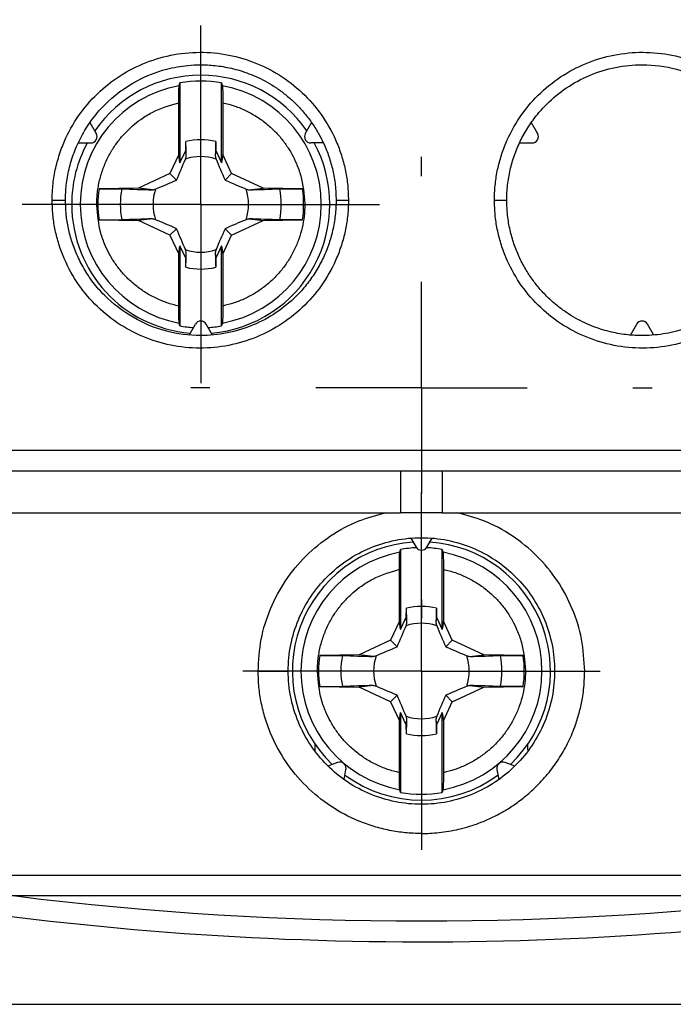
# Model space of a CAD drawing. Header units: inches. Extents: x 0.5 to 21.5, y 0.5 to 16.5.
# Tile 7 of 22: x 18.249 to 18.867, y 6.382 to 7.313. Entities that reach past the tile are written whole.
import ezdxf

# ---------------------------------------------------------------- set-up
doc = ezdxf.new("R2010")
doc.units = ezdxf.units.IN
doc.header["$LTSCALE"] = 2
doc.header["$MEASUREMENT"] = 0
doc.linetypes.add('CENTERX2', pattern=[0.8, 0.5, -0.1, 0.1, -0.1])
doc.layers.add('CENTER', color=40, linetype='CENTERX2')
doc.layers.add('DIMENSIONS', color=140, linetype='Continuous', lineweight=25)
doc.styles.add('SLDTEXTSTYLE0', font='TXT', dxfattribs={"width": 0.7})
doc.dimstyles.new('SLDDIMSTYLE0', dxfattribs={"dimtxt": 0.169922, "dimasz": 0.26, "dimexe": 0, "dimexo": 0.0625, "dimgap": 0.04248, "dimtad": 0, "dimtih": 1, "dimtoh": 1, "dimrnd": 1e-09, "dimzin": 12, "dimdsep": 46, "dimtxsty": 'SLDTEXTSTYLE0', "dimsah": 1, "dimcen": 0.09, "dimadec": 0, "dimazin": 3, "dimtfac": 1, "dimtofl": 0, "dimtmove": 0, "dimatfit": 3, "dimfxl": 0, "dimfrac": 2, "dimtolj": 1, "dimtzin": 12, "dimarcsym": 0})

# ---------------------------------------------------------------- blocks, each defined once
blk = doc.blocks.new('_D_7')
at = {"layer": 'DIMENSIONS'}
for p, q in [((19.41429, 9.41388), (20.56852, 9.41388)), ((20.31852, 9.41388), (20.31852, 8.23967)), ((20.06605, 7.93157), (20.00899, 7.93157)), ((20.00899, 7.93157), (20.00899, 7.66151)), ((20.57099, 7.93157), (20.62805, 7.93157)), ((20.62805, 7.93157), (20.62805, 7.66151)), ((20.00899, 7.66151), (20.06605, 7.66151)), ((20.62805, 7.66151), (20.57099, 7.66151)), ((20.31852, 6.38238), (20.31852, 7.62347)), ((18.04421, 6.38238), (20.56852, 6.38238))]:
    blk.add_line(p, q, dxfattribs=at)
for points in [[(20.31852, 9.41388), (20.27852, 9.15388), (20.35852, 9.15388)], [(20.31852, 6.38238), (20.35852, 6.64238), (20.27852, 6.64238)]]:
    blk.add_solid(points, dxfattribs=at)
at = {"layer": 'DIMENSIONS', "char_height": 0.166667, "attachment_point": 1, "style": 'SLDTEXTSTYLE0'}
for s, insert in [('3.03', (20.06605, 8.18446)), ('77.0', (20.06605, 7.87636))]:
    blk.add_mtext(s, dxfattribs=dict(at, insert=insert))
blk = doc.blocks.new('SW_CENTERMARKSYMBOL_4')
at = {"layer": 'CENTER', "color": 0}
for p, q in [((0, 0.1), (0, 0.1689)), ((0, 0), (0, 0.1)), ((-0.1, 0), (-0.1689, 0)), ((0, 0), (-0.1, 0)), ((0, 0), (0, -0.1)), ((0, 0), (0.1, 0)), ((0.1, 0), (0.1689, 0)), ((0, -0.1), (0, -0.1689))]:
    blk.add_line(p, q, dxfattribs=at)
blk = doc.blocks.new('SW_CENTERMARKSYMBOL_10')
at = {"layer": 'CENTER', "color": 0}
for p, q in [((0, 0.2), (0, 0.21811)), ((0, 0), (0, 0.1)), ((-0.2, 0), (-0.21811, 0)), ((0, 0), (-0.1, 0)), ((0, 0), (0, -0.1)), ((0, 0), (0.1, 0)), ((0.2, 0), (0.21811, 0)), ((0, -0.2), (0, -0.21811))]:
    blk.add_line(p, q, dxfattribs=at)
blk = doc.blocks.new('SW_CENTERMARKSYMBOL_14')
at = {"layer": 'CENTER', "color": 0}
for p, q in [((0, 0.1), (0, 0.1689)), ((0, 0), (0, 0.1)), ((-0.1, 0), (-0.1689, 0)), ((0, 0), (-0.1, 0)), ((0, 0), (0, -0.1)), ((0, 0), (0.1, 0)), ((0.1, 0), (0.1689, 0)), ((0, -0.1), (0, -0.1689))]:
    blk.add_line(p, q, dxfattribs=at)

msp = doc.modelspace()

# ---------------------------------------------------------------- linework, layer by layer
for p, q in [((18.4009, 7.25315), (18.4009, 7.17749)), ((18.44027, 7.17749), (18.44027, 7.25315)), ((18.39977, 7.18538), (18.39977, 7.23437)), ((18.44141, 7.23437), (18.44141, 7.18538)), ((18.31574, 7.21556), (18.32171, 7.20522)), ((18.52544, 7.21556), (18.51946, 7.20522)), ((18.73306, 7.21556), (18.73903, 7.20522)), ((18.30465, 7.19636), (18.3166, 7.19636)), ((18.4063, 7.18907), (18.40645, 7.19771)), ((18.43472, 7.19771), (18.43487, 7.18907)), ((18.53652, 7.19636), (18.52458, 7.19636)), ((18.72197, 7.19636), (18.73392, 7.19636)), ((18.39977, 7.18538), (18.39141, 7.16746)), ((18.4009, 7.17749), (18.39977, 7.18538)), ((18.4009, 7.17749), (18.4063, 7.18907)), ((18.40692, 7.184), (18.4063, 7.18907)), ((18.43487, 7.18907), (18.43426, 7.184)), ((18.43487, 7.18907), (18.44027, 7.17749)), ((18.44141, 7.18538), (18.44027, 7.17749)), ((18.44976, 7.16746), (18.44141, 7.18538)), ((18.39141, 7.16746), (18.36161, 7.15356)), ((18.39762, 7.16125), (18.39141, 7.16746)), ((18.44355, 7.16125), (18.44976, 7.16746)), ((18.47957, 7.15356), (18.44976, 7.16746)), ((18.36161, 7.15356), (18.3244, 7.15291)), ((18.37487, 7.15196), (18.36161, 7.15356)), ((18.4663, 7.15196), (18.47957, 7.15356)), ((18.51678, 7.15291), (18.47957, 7.15356)), ((18.3244, 7.12366), (18.36161, 7.12301)), ((18.37487, 7.12462), (18.36161, 7.12301)), ((18.39141, 7.10911), (18.36161, 7.12301)), ((18.44976, 7.10911), (18.47957, 7.12301)), ((18.4663, 7.12462), (18.47957, 7.12301)), ((18.47957, 7.12301), (18.51678, 7.12366)), ((18.39141, 7.10911), (18.39762, 7.11532)), ((18.39141, 7.10911), (18.39977, 7.09119)), ((18.44141, 7.09119), (18.44976, 7.10911)), ((18.44355, 7.11532), (18.44976, 7.10911)), ((18.39977, 7.09119), (18.4009, 7.09908)), ((18.4009, 7.09908), (18.4009, 7.02342)), ((18.4063, 7.0875), (18.4009, 7.09908)), ((18.44027, 7.09908), (18.43487, 7.0875)), ((18.44027, 7.09908), (18.44141, 7.09119)), ((18.44027, 7.02342), (18.44027, 7.09908)), ((18.39977, 7.0422), (18.39977, 7.09119)), ((18.4063, 7.0875), (18.40692, 7.09257)), ((18.43426, 7.09257), (18.43487, 7.0875)), ((18.44141, 7.09119), (18.44141, 7.0422)), ((18.40645, 7.07886), (18.4063, 7.0875)), ((18.43487, 7.0875), (18.43472, 7.07886)), ((18.4095, 7.01475), (18.41547, 7.0251)), ((18.43167, 7.01475), (18.4257, 7.0251)), ((18.82682, 7.01475), (18.8328, 7.0251)), ((18.849, 7.01475), (18.84302, 7.0251)), ((17.78068, 6.906), (19.47782, 6.906)), ((18.60956, 6.88632), (18.60956, 6.84695)), ((18.64893, 6.88632), (18.64893, 6.84695)), ((17.78372, 6.84695), (18.60956, 6.84695)), ((18.64893, 6.84695), (18.60956, 6.84695)), ((18.64893, 6.84695), (19.02689, 6.84695)), ((18.61925, 6.82293), (18.62413, 6.81447)), ((18.63436, 6.81447), (18.63925, 6.82293)), ((18.60956, 6.8122), (18.60956, 6.73655)), ((18.64893, 6.73655), (18.64893, 6.8122)), ((18.60843, 6.74443), (18.60843, 6.79343)), ((18.65007, 6.79343), (18.65007, 6.74443)), ((18.61496, 6.74813), (18.61512, 6.75677)), ((18.64338, 6.75677), (18.64353, 6.74813)), ((18.60956, 6.73655), (18.61496, 6.74813)), ((18.61558, 6.74305), (18.61496, 6.74813)), ((18.64353, 6.74813), (18.64292, 6.74305)), ((18.64353, 6.74813), (18.64893, 6.73655)), ((18.60843, 6.74443), (18.60007, 6.72652)), ((18.60956, 6.73655), (18.60843, 6.74443)), ((18.65007, 6.74443), (18.64893, 6.73655)), ((18.65842, 6.72652), (18.65007, 6.74443)), ((18.60007, 6.72652), (18.57027, 6.71262)), ((18.60629, 6.7203), (18.60007, 6.72652)), ((18.65221, 6.7203), (18.65842, 6.72652)), ((18.68823, 6.71262), (18.65842, 6.72652)), ((18.57027, 6.71262), (18.53306, 6.71197)), ((18.58354, 6.71101), (18.57027, 6.71262)), ((18.67496, 6.71101), (18.68823, 6.71262)), ((18.72544, 6.71197), (18.68823, 6.71262)), ((18.53306, 6.68272), (18.57027, 6.68207)), ((18.58354, 6.68367), (18.57027, 6.68207)), ((18.60007, 6.66817), (18.57027, 6.68207)), ((18.65842, 6.66817), (18.68823, 6.68207)), ((18.67496, 6.68367), (18.68823, 6.68207)), ((18.68823, 6.68207), (18.72544, 6.68272)), ((18.60007, 6.66817), (18.60629, 6.67438)), ((18.65221, 6.67438), (18.65842, 6.66817)), ((18.60007, 6.66817), (18.60843, 6.65025)), ((18.65007, 6.65025), (18.65842, 6.66817)), ((18.60843, 6.65025), (18.60956, 6.65814)), ((18.60956, 6.65814), (18.60956, 6.58248)), ((18.61496, 6.64655), (18.60956, 6.65814)), ((18.64893, 6.65814), (18.64353, 6.64655)), ((18.64893, 6.65814), (18.65007, 6.65025)), ((18.64893, 6.58248), (18.64893, 6.65814)), ((18.60843, 6.60125), (18.60843, 6.65025)), ((18.61496, 6.64655), (18.61558, 6.65163)), ((18.61512, 6.63791), (18.61496, 6.64655)), ((18.64292, 6.65163), (18.64353, 6.64655)), ((18.64353, 6.64655), (18.64338, 6.63791)), ((18.65007, 6.65025), (18.65007, 6.60125)), ((18.52885, 6.62138), (18.52885, 6.62794)), ((18.72964, 6.62794), (18.72964, 6.62249)), ((18.55004, 6.61091), (18.54086, 6.60756)), ((18.71763, 6.60756), (18.70845, 6.61091)), ((18.55618, 6.59471), (18.55788, 6.60433)), ((18.55788, 6.60433), (18.55797, 6.60536)), ((18.70062, 6.60433), (18.70231, 6.59471)), ((17.77672, 6.50443), (19.48177, 6.50443)), ((19.4784, 6.48474), (17.78009, 6.48474))]:
    msp.add_line(p, q)
for centre, radius, start, end in [((18.42059, 7.13829), 0.12205, 34.6961, 145.3039), ((18.42059, 7.13829), 0.114, 100.32978, 259.67022), ((18.42059, 7.13829), 0.11654, 80.27509, 99.72491), ((18.42059, 7.13829), 0.114, 280.32978, 79.67022), ((18.3166, 7.20226), 0.00591, 270, 30), ((18.52458, 7.20226), 0.00591, 150, 270), ((18.73392, 7.20226), 0.00591, 270, 30), ((18.42059, 7.13829), 0.12205, 151.58813, 180), ((18.42059, 7.13829), 0.06109, 76.62209, 103.37791), ((18.42059, 7.13829), 0.12205, 274.6961, 28.41187), ((18.42059, 7.13829), 0.04517, 71.31851, 108.68149), ((18.42059, 7.13829), 0.09729, 171.35419, 188.64581), ((18.42059, 7.13829), 0.07615, 168.90274, 191.09726), ((18.42059, 7.13829), 0.04517, 161.31851, 198.68149), ((18.42059, 7.13829), 0.04517, 341.31851, 18.68149), ((18.42059, 7.13829), 0.07615, 348.90274, 11.09726), ((18.42059, 7.13829), 0.09729, 351.35419, 8.64581), ((18.42059, 7.13829), 0.12205, 180, 265.3039), ((18.42059, 7.13829), 0.04517, 251.31851, 288.68149), ((18.42059, 7.13829), 0.06109, 256.62209, 283.37791), ((18.42059, 7.02214), 0.00591, 30, 150), ((18.83791, 7.02214), 0.00591, 30, 150), ((18.42059, 7.13829), 0.11654, 260.27509, 266.59188), ((18.42059, 7.13829), 0.11654, 273.40812, 279.72491), ((18.62925, 6.69734), 0.12205, 93.6695, 226.3305), ((18.62925, 6.69734), 0.11654, 92.28868, 99.72491), ((18.62925, 6.81742), 0.00591, 210, 330), ((18.62925, 6.69734), 0.11654, 80.27509, 87.71132), ((18.62925, 6.69734), 0.12205, 313.6695, 86.3305), ((18.62925, 6.69734), 0.114, 100.32978, 259.67022), ((18.62925, 6.69734), 0.114, 280.32978, 79.67022), ((18.62925, 6.69734), 0.06109, 76.62209, 103.37791), ((18.62925, 6.69734), 0.04517, 71.31851, 108.68149), ((18.62925, 6.69734), 0.09729, 171.35419, 188.64581), ((18.62925, 6.69734), 0.07615, 168.90274, 191.09726), ((18.62925, 6.69734), 0.04517, 161.31851, 198.68149), ((18.62925, 6.69734), 0.04517, 341.31851, 18.68149), ((18.62925, 6.69734), 0.07615, 348.90274, 11.09726), ((18.62925, 6.69734), 0.09729, 351.35419, 8.64581), ((18.62925, 6.69734), 0.04517, 251.31851, 288.68149), ((18.62925, 6.69734), 0.06109, 256.62209, 283.37791), ((18.55206, 6.60536), 0.00591, 0, 110), ((18.70643, 6.60536), 0.00591, 70, 190), ((18.62925, 6.69734), 0.12205, 233.6695, 306.3305), ((18.62925, 6.69734), 0.11654, 260.27509, 279.72491), ((18.62925, 9.59104), 3.14961, 260.99424, 279.51235), ((18.62925, 9.59104), 3.12992, 262.95626, 277.04374)]:
    msp.add_arc(centre, radius, start, end)
for points, knots in [([(18.28008, 7.14222), (18.28012, 7.1448), (18.2802, 7.14995), (18.28085, 7.15763), (18.2819, 7.16523), (18.28338, 7.17277), (18.28529, 7.18023), (18.28761, 7.18763), (18.29262, 7.201), (18.30236, 7.21962), (18.3198, 7.24098), (18.34103, 7.25871), (18.36543, 7.27184), (18.39194, 7.28011), (18.41956, 7.28287), (18.44715, 7.28034), (18.47362, 7.27234), (18.49808, 7.2595), (18.51947, 7.242), (18.53715, 7.22078), (18.54805, 7.20041), (18.55432, 7.18313), (18.55771, 7.16973), (18.55982, 7.15606), (18.56007, 7.14685), (18.5602, 7.14222)], [0, 0, 0, 0, 0.0176251, 0.0351407, 0.0526006, 0.0700592, 0.0875707, 0.1051892, 0.1229674, 0.185158, 0.2476916, 0.3102945, 0.3730225, 0.4359489, 0.4989113, 0.5615229, 0.6241223, 0.6866369, 0.749105, 0.8116785, 0.8741384, 0.9057902, 0.9371097, 0.9684088, 1, 1, 1, 1]), ([(18.69829, 7.14222), (18.69833, 7.14454), (18.69839, 7.14916), (18.69892, 7.15606), (18.69976, 7.16289), (18.70094, 7.16966), (18.70246, 7.17637), (18.70432, 7.18301), (18.70652, 7.18958), (18.71152, 7.20241), (18.72132, 7.22073), (18.73897, 7.24193), (18.76033, 7.25943), (18.78475, 7.27229), (18.81119, 7.2803), (18.83875, 7.28287), (18.86635, 7.28015), (18.89287, 7.27192), (18.9173, 7.25883), (18.93855, 7.24113), (18.95602, 7.2198), (18.96668, 7.19948), (18.97276, 7.18235), (18.97601, 7.16918), (18.97805, 7.15578), (18.9783, 7.14675), (18.97842, 7.14222)], [0, 0, 0, 0, 0.015837, 0.031565, 0.047222, 0.062847, 0.078479, 0.094158, 0.109922, 0.125808, 0.188193, 0.250747, 0.313136, 0.375611, 0.438127, 0.50069, 0.563605, 0.62652, 0.689259, 0.751917, 0.814346, 0.876524, 0.907629, 0.93838, 0.969072, 1, 1, 1, 1]), ([(18.29263, 7.14222), (18.29267, 7.14457), (18.29275, 7.14934), (18.29338, 7.1566), (18.29443, 7.16403), (18.29597, 7.17161), (18.29804, 7.17931), (18.30065, 7.18707), (18.30386, 7.19486), (18.30768, 7.20262), (18.31213, 7.21031), (18.31724, 7.21785), (18.32302, 7.22518), (18.33596, 7.23932), (18.35713, 7.25511), (18.38497, 7.26599), (18.40542, 7.26963), (18.41847, 7.27027), (18.42703, 7.27008), (18.43423, 7.26952), (18.4418, 7.26849), (18.4497, 7.26691), (18.4579, 7.26472), (18.46633, 7.26183), (18.47493, 7.25819), (18.48361, 7.25373), (18.49228, 7.24838), (18.50082, 7.24209), (18.50913, 7.23482), (18.51706, 7.22654), (18.52447, 7.21725), (18.5312, 7.20694), (18.5371, 7.19564), (18.54198, 7.18341), (18.54565, 7.17033), (18.54807, 7.15651), (18.54838, 7.14703), (18.54854, 7.14222)], [0, 0, 0, 0, 0.017523, 0.035627, 0.054304, 0.073549, 0.093362, 0.113744, 0.134697, 0.156222, 0.178317, 0.200982, 0.224216, 0.248021, 0.34417, 0.418048, 0.46957, 0.49868, 0.515586, 0.533544, 0.552555, 0.572618, 0.593735, 0.615904, 0.639126, 0.663401, 0.68873, 0.715112, 0.742548, 0.771038, 0.800583, 0.831182, 0.862836, 0.89554, 0.929301, 0.964129, 1, 1, 1, 1]), ([(18.70996, 7.14222), (18.71, 7.14463), (18.71008, 7.14943), (18.71071, 7.15662), (18.71171, 7.16376), (18.71313, 7.17083), (18.71494, 7.17781), (18.71713, 7.18468), (18.71972, 7.19141), (18.72267, 7.19798), (18.72599, 7.20438), (18.72967, 7.21058), (18.73369, 7.21657), (18.73804, 7.22231), (18.7427, 7.22781), (18.75719, 7.24305), (18.78759, 7.26352), (18.83208, 7.27236), (18.88238, 7.26588), (18.91794, 7.24536), (18.93967, 7.22033), (18.9484, 7.20735), (18.95521, 7.19403), (18.96022, 7.18065), (18.96357, 7.16747), (18.96552, 7.15468), (18.96575, 7.1463), (18.96586, 7.14222)], [0, 0, 0, 0, 0.017988, 0.035986, 0.053987, 0.071984, 0.089976, 0.107965, 0.125952, 0.14394, 0.161928, 0.179916, 0.197903, 0.215889, 0.233874, 0.251857, 0.373394, 0.500998, 0.582231, 0.75084, 0.791498, 0.830469, 0.867753, 0.903345, 0.937252, 0.969478, 1, 1, 1, 1]), ([(18.39977, 7.23437), (18.39977, 7.23835), (18.39981, 7.24224), (18.39994, 7.24815), (18.40004, 7.25007), (18.40014, 7.25044)], [0, 0, 0, 0, 0.5, 0.5, 1, 1, 1, 1]), ([(18.44103, 7.25044), (18.44113, 7.25007), (18.44123, 7.24815), (18.44137, 7.24226), (18.44141, 7.23835), (18.44141, 7.23437)], [0, 0, 0, 0, 0.5, 0.5, 1, 1, 1, 1]), ([(18.32227, 7.13755), (18.32229, 7.13953), (18.32233, 7.14347), (18.32284, 7.14937), (18.32368, 7.15523), (18.32488, 7.16103), (18.32642, 7.16675), (18.3283, 7.17237), (18.33051, 7.17786), (18.33306, 7.18321), (18.33579, 7.18818), (18.33868, 7.19277), (18.34268, 7.19843), (18.34828, 7.20519), (18.35572, 7.21244), (18.36443, 7.21923), (18.37844, 7.22803), (18.39111, 7.2318), (18.39977, 7.23437)], [0, 0, 0, 0, 0.0441353, 0.0882707, 0.1324063, 0.1765423, 0.2206788, 0.2648158, 0.3089536, 0.3530923, 0.3972319, 0.4358333, 0.4744311, 0.5521843, 0.6320137, 0.7062305, 0.7992471, 1, 1, 1, 1]), ([(18.44141, 7.23437), (18.44331, 7.23393), (18.44711, 7.23304), (18.45269, 7.23127), (18.45817, 7.2292), (18.46352, 7.2268), (18.46871, 7.22409), (18.47373, 7.22108), (18.47857, 7.21777), (18.4832, 7.21418), (18.4887, 7.20936), (18.49482, 7.20302), (18.50124, 7.19484), (18.50669, 7.18615), (18.51146, 7.17631), (18.51709, 7.16096), (18.51817, 7.14792), (18.5189, 7.13902)], [0, 0, 0, 0, 0.044144, 0.088288, 0.132432, 0.176576, 0.220721, 0.264866, 0.309013, 0.35316, 0.397308, 0.474431, 0.552125, 0.632012, 0.706085, 0.799248, 1, 1, 1, 1]), ([(18.3244, 7.15291), (18.32884, 7.15299), (18.33321, 7.15303), (18.34072, 7.15305), (18.34385, 7.15301), (18.34586, 7.15294)], [0, 0, 0, 0, 0.5, 0.5, 1, 1, 1, 1]), ([(18.49532, 7.15294), (18.49732, 7.15301), (18.50043, 7.15305), (18.50794, 7.15303), (18.51233, 7.15299), (18.51678, 7.15291)], [0, 0, 0, 0, 0.5, 0.5, 1, 1, 1, 1]), ([(18.5602, 7.14222), (18.56017, 7.1399), (18.56011, 7.13528), (18.55958, 7.12838), (18.55874, 7.12154), (18.55755, 7.11476), (18.55603, 7.10806), (18.55417, 7.10141), (18.55196, 7.09483), (18.54696, 7.082), (18.53715, 7.06367), (18.51948, 7.04246), (18.49809, 7.02496), (18.47364, 7.01211), (18.44717, 7.00411), (18.41959, 7.00158), (18.39197, 7.00433), (18.36547, 7.01259), (18.34106, 7.02571), (18.31983, 7.04344), (18.30238, 7.06479), (18.29174, 7.08513), (18.2857, 7.10224), (18.28247, 7.11537), (18.28045, 7.12872), (18.2802, 7.13771), (18.28008, 7.14222)], [0, 0, 0, 0, 0.015848, 0.031587, 0.047255, 0.062891, 0.078534, 0.094224, 0.109999, 0.125897, 0.188321, 0.250916, 0.313353, 0.375877, 0.438446, 0.501062, 0.563997, 0.626932, 0.689646, 0.752276, 0.814764, 0.876971, 0.907976, 0.938623, 0.9692, 1, 1, 1, 1]), ([(18.28008, 7.14222), (18.2815, 7.14222), (18.28307, 7.14222), (18.28614, 7.14222), (18.28764, 7.14222), (18.29013, 7.14222), (18.29111, 7.14222), (18.29236, 7.14222), (18.29263, 7.14222), (18.29263, 7.14222)], [0, 0, 0, 0, 0.25, 0.25, 0.5, 0.5, 0.75, 0.75, 1, 1, 1, 1]), ([(18.54854, 7.14222), (18.5485, 7.13982), (18.54842, 7.13501), (18.54779, 7.12782), (18.54678, 7.12067), (18.54537, 7.1136), (18.54355, 7.10661), (18.54135, 7.09974), (18.53877, 7.09301), (18.53581, 7.08643), (18.53248, 7.08003), (18.5288, 7.07382), (18.52478, 7.06784), (18.52042, 7.06209), (18.51575, 7.05659), (18.50125, 7.04135), (18.47081, 7.02088), (18.42633, 7.01209), (18.37603, 7.01859), (18.34049, 7.03914), (18.31876, 7.06421), (18.31005, 7.07717), (18.30326, 7.09048), (18.29826, 7.10384), (18.29493, 7.11701), (18.29298, 7.12978), (18.29275, 7.13815), (18.29263, 7.14222)], [0, 0, 0, 0, 0.018, 0.036011, 0.054024, 0.072033, 0.090037, 0.108038, 0.126038, 0.144038, 0.162039, 0.180039, 0.198038, 0.216036, 0.234033, 0.25203, 0.373642, 0.501371, 0.582229, 0.751193, 0.791782, 0.830691, 0.867919, 0.903461, 0.937323, 0.969511, 1, 1, 1, 1]), ([(18.39977, 7.0422), (18.39787, 7.04264), (18.39407, 7.04354), (18.38848, 7.0453), (18.383, 7.04737), (18.37766, 7.04977), (18.37246, 7.05248), (18.36744, 7.0555), (18.36261, 7.0588), (18.35798, 7.0624), (18.35247, 7.06721), (18.34635, 7.07355), (18.33994, 7.08173), (18.33448, 7.09042), (18.32971, 7.10026), (18.32408, 7.11562), (18.32301, 7.12865), (18.32227, 7.13755)], [0, 0, 0, 0, 0.044144, 0.088288, 0.132432, 0.176576, 0.220721, 0.264867, 0.309013, 0.35316, 0.397308, 0.474431, 0.552125, 0.632012, 0.706086, 0.799248, 1, 1, 1, 1]), ([(18.5189, 7.13902), (18.5189, 7.13877), (18.51892, 7.13483), (18.51848, 7.12716), (18.51661, 7.11618), (18.5135, 7.10549), (18.5092, 7.09521), (18.50378, 7.08548), (18.49728, 7.07643), (18.48981, 7.06817), (18.48145, 7.0608), (18.47232, 7.05442), (18.46252, 7.04914), (18.4522, 7.04491), (18.445, 7.0431), (18.44141, 7.0422)], [0, 0, 0, 0, 0.00546, 0.088336, 0.171213, 0.254091, 0.33697, 0.41985, 0.50273, 0.58561, 0.66849, 0.751369, 0.834248, 0.917125, 1, 1, 1, 1]), ([(18.54854, 7.14222), (18.54854, 7.14222), (18.54973, 7.14222), (18.55431, 7.14222), (18.55749, 7.14222), (18.5602, 7.14222)], [0, 0, 0, 0, 0.5, 0.5, 1, 1, 1, 1]), ([(18.97842, 7.14222), (18.97838, 7.13963), (18.9783, 7.13447), (18.97764, 7.12676), (18.97658, 7.11912), (18.97509, 7.11156), (18.97318, 7.10408), (18.97084, 7.09666), (18.9658, 7.08328), (18.95604, 7.06468), (18.93858, 7.04335), (18.91733, 7.02564), (18.8929, 7.01254), (18.86639, 7.0043), (18.83878, 7.00158), (18.81121, 7.00414), (18.78477, 7.01215), (18.76034, 7.02501), (18.73898, 7.0425), (18.72132, 7.06372), (18.71043, 7.08407), (18.70417, 7.10135), (18.70079, 7.11474), (18.69868, 7.12839), (18.69842, 7.1376), (18.69829, 7.14222)], [0, 0, 0, 0, 0.017697, 0.035281, 0.052805, 0.070325, 0.087894, 0.105569, 0.123403, 0.185565, 0.24804, 0.310673, 0.373428, 0.436336, 0.499279, 0.561839, 0.624386, 0.686852, 0.749272, 0.811806, 0.874226, 0.905855, 0.937153, 0.968431, 1, 1, 1, 1]), ([(18.69829, 7.14222), (18.70102, 7.14222), (18.70421, 7.14222), (18.70878, 7.14222), (18.70996, 7.14222), (18.70996, 7.14222)], [0, 0, 0, 0, 0.5, 0.5, 1, 1, 1, 1]), ([(18.96586, 7.14222), (18.96582, 7.13987), (18.96575, 7.1351), (18.96512, 7.12784), (18.96407, 7.12039), (18.96252, 7.1128), (18.96045, 7.1051), (18.95782, 7.09733), (18.95461, 7.08953), (18.95078, 7.08175), (18.94632, 7.07406), (18.9412, 7.06651), (18.9354, 7.05917), (18.92246, 7.04506), (18.90133, 7.02932), (18.87352, 7.01846), (18.85303, 7.01481), (18.83992, 7.01417), (18.83133, 7.01438), (18.82414, 7.01494), (18.81659, 7.01598), (18.80869, 7.01756), (18.8005, 7.01976), (18.79208, 7.02264), (18.78349, 7.02629), (18.77482, 7.03076), (18.76617, 7.03611), (18.75763, 7.0424), (18.74933, 7.04966), (18.74141, 7.05794), (18.734, 7.06723), (18.72728, 7.07754), (18.72139, 7.08883), (18.71651, 7.10105), (18.71284, 7.11413), (18.71042, 7.12795), (18.71011, 7.13742), (18.70996, 7.14222)], [0, 0, 0, 0, 0.017539, 0.035661, 0.05436, 0.073628, 0.093466, 0.113875, 0.134857, 0.156414, 0.178544, 0.201245, 0.224519, 0.248364, 0.344218, 0.418, 0.469628, 0.499047, 0.515927, 0.53386, 0.552847, 0.572887, 0.59398, 0.616127, 0.639328, 0.663583, 0.688891, 0.715255, 0.742672, 0.771144, 0.800671, 0.831254, 0.862892, 0.895581, 0.929328, 0.964142, 1, 1, 1, 1]), ([(18.3244, 7.12366), (18.32884, 7.12358), (18.33321, 7.12354), (18.34072, 7.12353), (18.34385, 7.12356), (18.34586, 7.12363)], [0, 0, 0, 0, 0.5, 0.5, 1, 1, 1, 1]), ([(18.51678, 7.12366), (18.51233, 7.12358), (18.50796, 7.12354), (18.50046, 7.12353), (18.49732, 7.12356), (18.49532, 7.12363)], [0, 0, 0, 0, 0.5, 0.5, 1, 1, 1, 1]), ([(18.40014, 7.02613), (18.40004, 7.0265), (18.39994, 7.02843), (18.39981, 7.03432), (18.39977, 7.03822), (18.39977, 7.0422)], [0, 0, 0, 0, 0.5, 0.5, 1, 1, 1, 1]), ([(18.44141, 7.0422), (18.44141, 7.03822), (18.44137, 7.03433), (18.44123, 7.02842), (18.44113, 7.0265), (18.44103, 7.02613)], [0, 0, 0, 0, 0.5, 0.5, 1, 1, 1, 1]), ([(19.47479, 6.88632), (19.45923, 6.88632), (19.42811, 6.88632), (19.38136, 6.88632), (19.33459, 6.88632), (19.28779, 6.88632), (19.24095, 6.88632), (19.19409, 6.88632), (19.14719, 6.88632), (19.10026, 6.88632), (19.0533, 6.88632), (19.00631, 6.88632), (18.95928, 6.88632), (18.91223, 6.88632), (18.86514, 6.88632), (18.81802, 6.88632), (18.77087, 6.88632), (18.72369, 6.88632), (18.67648, 6.88632), (18.61666, 6.88632), (18.54427, 6.88632), (18.45935, 6.88632), (18.37454, 6.88632), (18.28982, 6.88632), (18.20521, 6.88632), (18.12069, 6.88632), (18.03628, 6.88632), (17.95197, 6.88632), (17.86774, 6.88632), (17.81173, 6.88632), (17.7837, 6.88632)], [0, 0, 0, 0, 0.027823, 0.05563, 0.083422, 0.111202, 0.138973, 0.166735, 0.194492, 0.222244, 0.249994, 0.277745, 0.305498, 0.333255, 0.361019, 0.38879, 0.416573, 0.444367, 0.472176, 0.500002, 0.550071, 0.600093, 0.650079, 0.700043, 0.749994, 0.799947, 0.849912, 0.899901, 0.949926, 1, 1, 1, 1]), ([(18.47485, 6.69734), (18.47541, 6.70741), (18.47654, 6.72756), (18.48581, 6.75654), (18.50002, 6.78328), (18.5194, 6.80662), (18.54287, 6.82576), (18.56863, 6.83984), (18.58707, 6.84467), (18.59576, 6.84695)], [0, 0, 0, 0, 0.145091, 0.290509, 0.435181, 0.580345, 0.725404, 0.870727, 1, 1, 1, 1]), ([(18.78365, 6.69734), (18.78308, 6.70741), (18.78195, 6.72757), (18.77268, 6.75657), (18.75846, 6.78331), (18.73907, 6.80664), (18.7156, 6.82577), (18.68985, 6.83985), (18.67142, 6.84467), (18.66274, 6.84695)], [0, 0, 0, 0, 0.1451939, 0.2906259, 0.4353586, 0.5804689, 0.7255293, 0.870776, 1, 1, 1, 1]), ([(18.50327, 6.69734), (18.50327, 6.71385), (18.50655, 6.73036), (18.5192, 6.76085), (18.52855, 6.77482), (18.55188, 6.79813), (18.56585, 6.80745), (18.59631, 6.82005), (18.61277, 6.82332), (18.64572, 6.82333), (18.66219, 6.82005), (18.69264, 6.80745), (18.70662, 6.79813), (18.72995, 6.77482), (18.7393, 6.76085), (18.75194, 6.73036), (18.75523, 6.71384), (18.75523, 6.69734)], [0, 0, 0, 0, 0.125, 0.125, 0.25, 0.25, 0.375, 0.375, 0.5, 0.5, 0.625, 0.625, 0.75, 0.75, 0.875, 0.875, 1, 1, 1, 1]), ([(18.60843, 6.79343), (18.60843, 6.79741), (18.60847, 6.8013), (18.6086, 6.80721), (18.6087, 6.80913), (18.60881, 6.8095)], [0, 0, 0, 0, 0.5, 0.5, 1, 1, 1, 1]), ([(18.64969, 6.8095), (18.64979, 6.80913), (18.64989, 6.8072), (18.65003, 6.80131), (18.65007, 6.7974), (18.65007, 6.79343)], [0, 0, 0, 0, 0.5, 0.5, 1, 1, 1, 1]), ([(18.53093, 6.69661), (18.53095, 6.69858), (18.53099, 6.70253), (18.5315, 6.70843), (18.53234, 6.71429), (18.53354, 6.72009), (18.53508, 6.72581), (18.53696, 6.73142), (18.53917, 6.73691), (18.54172, 6.74226), (18.54446, 6.74723), (18.54734, 6.75183), (18.55134, 6.75748), (18.55694, 6.76425), (18.56438, 6.77149), (18.5731, 6.77829), (18.5871, 6.78708), (18.59977, 6.79085), (18.60843, 6.79343)], [0, 0, 0, 0, 0.0441353, 0.0882707, 0.1324063, 0.1765423, 0.2206788, 0.2648158, 0.3089536, 0.3530923, 0.3972319, 0.4358333, 0.4744311, 0.5521843, 0.6320137, 0.7062305, 0.7992471, 1, 1, 1, 1]), ([(18.65007, 6.79343), (18.65197, 6.79298), (18.65577, 6.79209), (18.66136, 6.79033), (18.66683, 6.78826), (18.67218, 6.78586), (18.67737, 6.78315), (18.68239, 6.78013), (18.68723, 6.77682), (18.69186, 6.77323), (18.69736, 6.76841), (18.70348, 6.76207), (18.7099, 6.7539), (18.71535, 6.7452), (18.72013, 6.73537), (18.72575, 6.72001), (18.72683, 6.70698), (18.72756, 6.69807)], [0, 0, 0, 0, 0.044144, 0.088288, 0.132432, 0.176576, 0.220721, 0.264866, 0.309013, 0.35316, 0.397308, 0.474431, 0.552125, 0.632012, 0.706085, 0.799248, 1, 1, 1, 1]), ([(18.53306, 6.71197), (18.53751, 6.71204), (18.54188, 6.71209), (18.54938, 6.7121), (18.55251, 6.71207), (18.55452, 6.712)], [0, 0, 0, 0, 0.5, 0.5, 1, 1, 1, 1]), ([(18.70398, 6.712), (18.70598, 6.71207), (18.70909, 6.7121), (18.7166, 6.71209), (18.72099, 6.71204), (18.72544, 6.71197)], [0, 0, 0, 0, 0.5, 0.5, 1, 1, 1, 1]), ([(18.62925, 6.5438), (18.6267, 6.54383), (18.62161, 6.5439), (18.61402, 6.54447), (18.6065, 6.54538), (18.59906, 6.54667), (18.59169, 6.54832), (18.5844, 6.55034), (18.57717, 6.55272), (18.56305, 6.55816), (18.54287, 6.56882), (18.51943, 6.58806), (18.50005, 6.61137), (18.48813, 6.63369), (18.48127, 6.65262), (18.47758, 6.66727), (18.47527, 6.68221), (18.47499, 6.69228), (18.47485, 6.69734)], [0, 0, 0, 0, 0.0316811, 0.0631315, 0.094426, 0.1256406, 0.1568518, 0.188136, 0.2195693, 0.2512266, 0.376072, 0.5007572, 0.6254854, 0.749889, 0.8128023, 0.8750465, 0.9372393, 1, 1, 1, 1]), ([(18.47485, 6.69734), (18.47815, 6.69734), (18.48173, 6.69734), (18.48872, 6.69734), (18.4921, 6.69734), (18.49768, 6.69734), (18.49987, 6.69734), (18.50265, 6.69734), (18.50327, 6.69734), (18.50327, 6.69734)], [0, 0, 0, 0, 0.25, 0.25, 0.5, 0.5, 0.75, 0.75, 1, 1, 1, 1]), ([(18.75523, 6.69734), (18.75523, 6.68084), (18.75194, 6.66432), (18.7393, 6.63384), (18.72995, 6.61986), (18.70662, 6.59655), (18.69264, 6.58723), (18.66219, 6.57463), (18.64572, 6.57136), (18.61277, 6.57136), (18.5963, 6.57463), (18.56585, 6.58723), (18.55188, 6.59655), (18.52855, 6.61986), (18.5192, 6.63384), (18.50655, 6.66432), (18.50327, 6.68084), (18.50327, 6.69734)], [0, 0, 0, 0, 0.125, 0.125, 0.25, 0.25, 0.375, 0.375, 0.5, 0.5, 0.625, 0.625, 0.75, 0.75, 0.875, 0.875, 1, 1, 1, 1]), ([(18.60843, 6.60125), (18.60653, 6.6017), (18.60273, 6.60259), (18.59714, 6.60436), (18.59166, 6.60643), (18.58632, 6.60883), (18.58113, 6.61154), (18.5761, 6.61455), (18.57127, 6.61786), (18.56664, 6.62145), (18.56113, 6.62627), (18.55501, 6.63261), (18.5486, 6.64078), (18.54315, 6.64948), (18.53837, 6.65931), (18.53275, 6.67467), (18.53167, 6.68771), (18.53093, 6.69661)], [0, 0, 0, 0, 0.044144, 0.088288, 0.132432, 0.176576, 0.220721, 0.264867, 0.309013, 0.35316, 0.397308, 0.474431, 0.552125, 0.632012, 0.706086, 0.799248, 1, 1, 1, 1]), ([(18.62925, 6.5438), (18.63193, 6.54384), (18.63749, 6.54392), (18.64611, 6.54463), (18.65526, 6.54589), (18.6649, 6.54783), (18.67497, 6.55054), (18.68539, 6.55414), (18.69606, 6.55873), (18.70687, 6.56441), (18.71769, 6.57125), (18.72836, 6.57934), (18.73937, 6.58934), (18.75018, 6.60137), (18.76023, 6.6154), (18.76866, 6.63048), (18.7747, 6.64515), (18.77894, 6.65889), (18.7813, 6.66991), (18.78318, 6.68271), (18.78345, 6.69135), (18.78365, 6.69734)], [0, 0, 0, 0, 0.033272, 0.069002, 0.107189, 0.147833, 0.19093, 0.236479, 0.284476, 0.334919, 0.387802, 0.443124, 0.50088, 0.572118, 0.643303, 0.714642, 0.786036, 0.839654, 0.892934, 0.925665, 1, 1, 1, 1]), ([(18.72756, 6.69807), (18.72756, 6.69783), (18.72758, 6.69388), (18.72715, 6.68622), (18.72527, 6.67524), (18.72216, 6.66454), (18.71787, 6.65426), (18.71244, 6.64454), (18.70595, 6.63548), (18.69847, 6.62722), (18.69011, 6.61986), (18.68098, 6.61348), (18.67118, 6.60819), (18.66086, 6.60396), (18.65367, 6.60216), (18.65007, 6.60125)], [0, 0, 0, 0, 0.00546, 0.088336, 0.171213, 0.254091, 0.33697, 0.41985, 0.50273, 0.58561, 0.66849, 0.751369, 0.834248, 0.917125, 1, 1, 1, 1]), ([(18.75523, 6.69734), (18.75523, 6.69734), (18.75584, 6.69734), (18.75863, 6.69734), (18.76082, 6.69734), (18.7664, 6.69734), (18.76978, 6.69734), (18.77676, 6.69734), (18.78035, 6.69734), (18.78365, 6.69734)], [0, 0, 0, 0, 0.25, 0.25, 0.5, 0.5, 0.75, 0.75, 1, 1, 1, 1]), ([(18.53306, 6.68272), (18.53751, 6.68264), (18.54188, 6.68259), (18.54938, 6.68258), (18.55251, 6.68261), (18.55452, 6.68268)], [0, 0, 0, 0, 0.5, 0.5, 1, 1, 1, 1]), ([(18.72544, 6.68272), (18.72099, 6.68264), (18.71662, 6.68259), (18.70912, 6.68258), (18.70598, 6.68261), (18.70398, 6.68268)], [0, 0, 0, 0, 0.5, 0.5, 1, 1, 1, 1]), ([(18.60881, 6.58518), (18.6087, 6.58556), (18.6086, 6.58748), (18.60847, 6.59337), (18.60843, 6.59728), (18.60843, 6.60125)], [0, 0, 0, 0, 0.5, 0.5, 1, 1, 1, 1]), ([(18.65007, 6.60125), (18.65007, 6.59728), (18.65003, 6.59339), (18.64989, 6.58748), (18.64979, 6.58556), (18.64969, 6.58518)], [0, 0, 0, 0, 0.5, 0.5, 1, 1, 1, 1])]:
    msp.add_open_spline(points, degree=3, knots=knots)
for points in [[(18.40014, 7.25044), (18.4004, 7.25135), (18.40065, 7.25225), (18.4009, 7.25315)], [(18.44027, 7.25315), (18.44052, 7.25225), (18.44078, 7.25135), (18.44103, 7.25044)], [(18.40692, 7.184), (18.40676, 7.1886), (18.40661, 7.19316), (18.40645, 7.19771)], [(18.43472, 7.19771), (18.43457, 7.19316), (18.43441, 7.1886), (18.43426, 7.184)], [(18.40612, 7.18107), (18.40639, 7.18206), (18.40666, 7.18303), (18.40692, 7.184)], [(18.43426, 7.184), (18.43452, 7.18303), (18.43478, 7.18206), (18.43505, 7.18107)], [(18.39762, 7.16125), (18.40064, 7.16806), (18.40341, 7.1746), (18.40612, 7.18107)], [(18.43505, 7.18107), (18.43776, 7.1746), (18.44053, 7.16806), (18.44355, 7.16125)], [(18.3778, 7.15275), (18.38427, 7.15546), (18.39082, 7.15823), (18.39762, 7.16125)], [(18.44355, 7.16125), (18.45036, 7.15823), (18.4569, 7.15546), (18.46337, 7.15275)], [(18.34586, 7.15294), (18.35547, 7.15261), (18.3651, 7.15228), (18.37487, 7.15196)], [(18.37487, 7.15196), (18.37584, 7.15222), (18.37682, 7.15248), (18.3778, 7.15275)], [(18.46337, 7.15275), (18.46436, 7.15248), (18.46533, 7.15222), (18.4663, 7.15196)], [(18.4663, 7.15196), (18.47607, 7.15228), (18.48571, 7.15261), (18.49532, 7.15294)], [(18.37487, 7.12462), (18.3651, 7.12429), (18.35547, 7.12396), (18.34586, 7.12363)], [(18.3778, 7.12382), (18.37682, 7.12409), (18.37584, 7.12435), (18.37487, 7.12462)], [(18.39762, 7.11532), (18.39082, 7.11834), (18.38427, 7.12111), (18.3778, 7.12382)], [(18.46337, 7.12382), (18.4569, 7.12111), (18.45036, 7.11834), (18.44355, 7.11532)], [(18.4663, 7.12462), (18.46533, 7.12435), (18.46436, 7.12409), (18.46337, 7.12382)], [(18.49532, 7.12363), (18.48571, 7.12396), (18.47607, 7.12429), (18.4663, 7.12462)], [(18.40612, 7.0955), (18.40341, 7.10197), (18.40064, 7.10851), (18.39762, 7.11532)], [(18.44355, 7.11532), (18.44053, 7.10851), (18.43776, 7.10197), (18.43505, 7.0955)], [(18.40692, 7.09257), (18.40666, 7.09354), (18.40639, 7.09451), (18.40612, 7.0955)], [(18.40645, 7.07886), (18.40661, 7.08341), (18.40676, 7.08797), (18.40692, 7.09257)], [(18.43505, 7.0955), (18.43478, 7.09451), (18.43452, 7.09354), (18.43426, 7.09257)], [(18.43426, 7.09257), (18.43441, 7.08797), (18.43457, 7.08341), (18.43472, 7.07886)], [(18.4009, 7.02342), (18.40065, 7.02432), (18.4004, 7.02523), (18.40014, 7.02613)], [(18.44103, 7.02613), (18.44078, 7.02523), (18.44052, 7.02432), (18.44027, 7.02342)], [(18.60881, 6.8095), (18.60906, 6.8104), (18.60931, 6.8113), (18.60956, 6.8122)], [(18.64893, 6.8122), (18.64919, 6.8113), (18.64944, 6.8104), (18.64969, 6.8095)], [(18.61558, 6.74305), (18.61542, 6.74765), (18.61527, 6.75222), (18.61512, 6.75677)], [(18.64338, 6.75677), (18.64323, 6.75222), (18.64307, 6.74765), (18.64292, 6.74305)], [(18.60629, 6.7203), (18.6093, 6.72711), (18.61207, 6.73365), (18.61478, 6.74013)], [(18.61478, 6.74013), (18.61505, 6.74111), (18.61532, 6.74209), (18.61558, 6.74305)], [(18.64292, 6.74305), (18.64318, 6.74209), (18.64345, 6.74111), (18.64372, 6.74013)], [(18.64372, 6.74013), (18.64642, 6.73365), (18.64919, 6.72711), (18.65221, 6.7203)], [(18.58646, 6.71181), (18.59294, 6.71452), (18.59948, 6.71729), (18.60629, 6.7203)], [(18.65221, 6.7203), (18.65902, 6.71729), (18.66556, 6.71452), (18.67204, 6.71181)], [(18.55452, 6.712), (18.56413, 6.71167), (18.57376, 6.71134), (18.58354, 6.71101)], [(18.58354, 6.71101), (18.5845, 6.71127), (18.58548, 6.71154), (18.58646, 6.71181)], [(18.67204, 6.71181), (18.67302, 6.71154), (18.67399, 6.71127), (18.67496, 6.71101)], [(18.67496, 6.71101), (18.68473, 6.71134), (18.69437, 6.71167), (18.70398, 6.712)], [(18.58354, 6.68367), (18.57376, 6.68334), (18.56413, 6.68301), (18.55452, 6.68268)], [(18.58646, 6.68287), (18.58548, 6.68314), (18.5845, 6.68341), (18.58354, 6.68367)], [(18.60629, 6.67438), (18.59948, 6.6774), (18.59294, 6.68017), (18.58646, 6.68287)], [(18.67204, 6.68287), (18.66556, 6.68017), (18.65902, 6.6774), (18.65221, 6.67438)], [(18.67496, 6.68367), (18.67399, 6.68341), (18.67302, 6.68314), (18.67204, 6.68287)], [(18.70398, 6.68268), (18.69437, 6.68301), (18.68473, 6.68334), (18.67496, 6.68367)], [(18.61478, 6.65455), (18.61207, 6.66103), (18.6093, 6.66757), (18.60629, 6.67438)], [(18.65221, 6.67438), (18.64919, 6.66757), (18.64642, 6.66103), (18.64372, 6.65455)], [(18.61558, 6.65163), (18.61532, 6.65259), (18.61505, 6.65357), (18.61478, 6.65455)], [(18.64372, 6.65455), (18.64345, 6.65357), (18.64318, 6.65259), (18.64292, 6.65163)], [(18.61512, 6.63791), (18.61527, 6.64246), (18.61542, 6.64703), (18.61558, 6.65163)], [(18.64292, 6.65163), (18.64307, 6.64703), (18.64323, 6.64246), (18.64338, 6.63791)], [(18.60956, 6.58248), (18.60931, 6.58338), (18.60906, 6.58428), (18.60881, 6.58518)], [(18.64969, 6.58518), (18.64944, 6.58428), (18.64919, 6.58338), (18.64893, 6.58248)]]:
    msp.add_open_spline(points, degree=3)

# ---------------------------------------------------------------- block references
at = {"layer": 'CENTER'}
for name, p in [('SW_CENTERMARKSYMBOL_4', (18.42059, 7.13829)), ('SW_CENTERMARKSYMBOL_10', (18.62925, 6.96506)), ('SW_CENTERMARKSYMBOL_14', (18.62925, 6.69734))]:
    msp.add_blockref(name, p, dxfattribs=at)

# ---------------------------------------------------------------- dimensions: what is measured, and where the dimension line sits
at = {"layer": 'DIMENSIONS'}
dim = msp.add_linear_dim(base=(20.31852, 6.38238), p1=(19.31429, 9.41388), p2=(17.94421, 6.38238), angle=90, dimstyle='SLDDIMSTYLE0', dxfattribs=at)
dim.commit()
dim.dimension.update_dxf_attribs({"geometry": '_D_7', "text_midpoint": (20.31852, 7.93157), "dimtype": 160})

doc.saveas('drawing.dxf')
